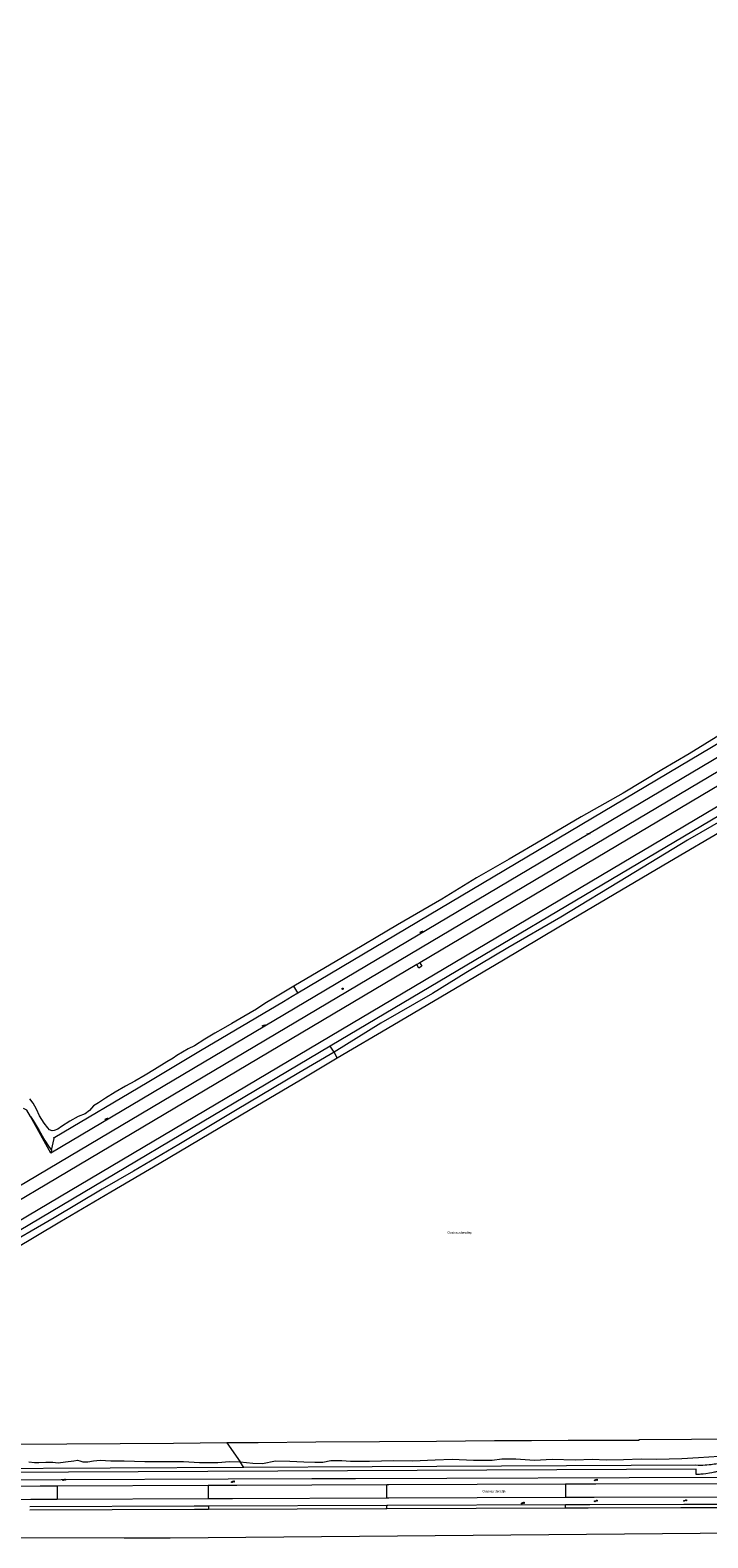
# Model space of a CAD drawing. Header units: metres. Extents: x 138165 to 154469, y 480134 to 494189.
# Tile 56 of 256: x 143030 to 143407, y 492035 to 492873. Entities that reach past the tile are written whole.
import ezdxf

# ---------------------------------------------------------------- set-up
doc = ezdxf.new("R2010")
doc.units = ezdxf.units.M
doc.header["$LTSCALE"] = 0.001
doc.header["$MEASUREMENT"] = 0
for name, color, linetype, lineweight in [('Level 5', 7, 'Continuous', 0), ('TOP-L-topo objecten punt', 7, 'Continuous', 0), ('TOP-L-topo objecten vlak', 7, 'Continuous', 0), ('TOP-T-topo huisnummering naamgeving', 7, 'Continuous', 0)]:
    doc.layers.add(name, color=color, linetype=linetype, lineweight=lineweight)
doc.styles.add('Style-INTL_ISO', font='INTL_ISO.shx')
doc.styles.add('Style-STANDARD', font='STANDARD.shx')

# ---------------------------------------------------------------- blocks, each defined once
blk = doc.blocks.new('*U13')
at = {"layer": 'Level 5', "color": 7, "linetype": 'Continuous', "lineweight": 0}
blk.add_circle((0, 0), 0.0415, dxfattribs=at)
blk = doc.blocks.new('150')
at = {"layer": 'Level 5', "color": 7, "linetype": 'Continuous', "lineweight": 0}
blk.add_blockref('*U13', (0, 0), dxfattribs=at)
blk = doc.blocks.new('17')
at = {"layer": 'TOP-L-topo objecten punt', "color": 7, "linetype": 'Continuous', "lineweight": 0}
blk.add_circle((0, 0), 0.025, dxfattribs=at)
at = {"layer": 'TOP-L-topo objecten punt', "color": 7, "linetype": 'Continuous', "lineweight": 0, "style": 'Style-STANDARD'}
blk.add_text('HP', height=0.06, dxfattribs=at).set_placement((0.0483, 0))
blk = doc.blocks.new('14')
at = {"layer": 'TOP-L-topo objecten punt', "color": 7, "linetype": 'Continuous', "lineweight": 0}
blk.add_circle((0, 0), 0.025, dxfattribs=at)
at = {"layer": 'TOP-L-topo objecten punt', "color": 7, "linetype": 'Continuous', "lineweight": 0, "style": 'Style-STANDARD'}
blk.add_text('VB', height=0.06, dxfattribs=at).set_placement((0.0483, 0))

msp = doc.modelspace()

# ---------------------------------------------------------------- linework, layer by layer
at = {"layer": 'TOP-L-topo objecten vlak', "flags": 128}
for points in [[(144093.7, 492873.43), (143041.4, 492249.17)], [(142982.29, 492206.31), (144000, 492810.01), (144075.91, 492855.02)], [(143496.45, 492526.8), (143494.86, 492529.66), (143467.42, 492513.52), (143446.16, 492501.07), (143432.74, 492492.79), (143413.96, 492481.87), (143396.49, 492471.22), (143381.18, 492462.27), (143359.74, 492449.22), (143336.4, 492436.21), (143314.66, 492423.33), (143296.27, 492412.65), (143278.2, 492402.2), (143258.93, 492390.41), (143234.2, 492376.06), (143203.73, 492358), (143176.64, 492341.96)], [(143178.84, 492338.28), (143451.3, 492500), (143496.45, 492526.8)], [(142802.57, 492080.44), (143469.1, 492475.78), (143539.69, 492517.65), (143542.83, 492519.51)], [(143513.77, 492496.57), (143471.63, 492471.59), (143430.71, 492447.32), (143427.27, 492445.28), (143423.83, 492443.24), (143196.74, 492308.58)], [(143515.69, 492493.66), (143497.18, 492482.6), (143471.26, 492467.11), (143430.04, 492443), (143395.54, 492423.06), (143362.26, 492402.96), (143325.14, 492380.29), (143295.59, 492363.28), (143272.28, 492349.48), (143253.66, 492337.92), (143225.05, 492321.34), (143198.99, 492305.3)], [(143200.8, 492302.07), (143231.6, 492320.27), (143262.4, 492338.48), (143293.2, 492356.68), (143324.01, 492374.89), (143354.8, 492393.09), (143385.61, 492411.3), (143416.41, 492429.5), (143447.21, 492447.71), (143458, 492446.99), (143489.7, 492465.97), (143521.4, 492484.96)], [(143460.56, 492481.84), (143246.71, 492355.04)], [(143246.71, 492355.04), (143245, 492354)], [(143246.71, 492355.04), (143247.84, 492353.12), (143246.15, 492352.07), (143245, 492354)], [(143245, 492354), (142816.4, 492099.8)], [(143176.64, 492341.96), (143166.41, 492335.85), (143160.58, 492332.29), (143155.81, 492329.22), (143148.87, 492325.14), (143142.11, 492321.25), (143137.27, 492318.46), (143132.75, 492315.8), (143127.18, 492312.44), (143121.38, 492308.8), (143117.9, 492307.07), (143114.63, 492305.28), (143111.54, 492303.53), (143109.5, 492302.03), (143105.96, 492299.9), (143099.1, 492295.58), (143093.89, 492292.57), (143088.26, 492289.25), (143083, 492286.49), (143077.19, 492283.09), (143071.8, 492279.8), (143067.93, 492277.17), (143065.14, 492275.45), (143062.91, 492272.92), (143060.51, 492271.11), (143056.67, 492269.52), (143052.13, 492267.01), (143047.43, 492263.93), (143045.33, 492262.57), (143043.33, 492261.77), (143042.24, 492261.66), (143040.69, 492262.16), (143039.76, 492263.23), (143037.73, 492265.8), (143035.27, 492269.89), (143033.45, 492273.66), (143031.66, 492276.9), (143029.74, 492279.3)], [(143041.81, 492250.91), (143043.31, 492257.33), (143043.04, 492257.67), (143043.72, 492258.08), (143095.04, 492288.53), (143124.79, 492306.2), (143170.81, 492333.51), (143175.78, 492336.46), (143178.84, 492338.28)], [(143178.84, 492338.28), (143176.64, 492341.96)], [(143196.74, 492308.58), (143000, 492191.92), (142881.44, 492121.62)], [(143198.99, 492305.3), (143179.37, 492293.89), (143144.17, 492272.95), (143112.66, 492254.06), (143087.42, 492239.23), (143070.05, 492229.12), (143043.3, 492213.29), (143011.91, 492194.97), (142969.96, 492169.37), (142941.65, 492151.88), (142906.09, 492131.41), (142883.39, 492118.17)], [(143198.99, 492305.3), (143196.74, 492308.58)], [(143200.8, 492302.07), (143198.99, 492305.3)], [(142884.96, 492115.38), (142906.48, 492128.1), (142929.67, 492141.81), (142961.64, 492160.7), (142979.27, 492171.13), (142996.91, 492181.55), (143020.67, 492195.59), (143046.58, 492210.91), (143074.89, 492227.64), (143101.71, 492243.49), (143124.5, 492256.96), (143152.4, 492273.46), (143180.26, 492289.92), (143200.8, 492302.07)], [(143030.14, 492269.52), (143028.14, 492273.13), (143026.27, 492273.97)], [(143030.14, 492269.52), (143031.74, 492267.26), (143035.04, 492261.73), (143038.11, 492256.19), (143040.65, 492252.52), (143041.81, 492250.91)], [(143041.4, 492249.17), (143030.14, 492269.52)], [(143041.81, 492250.91), (143041.4, 492249.17)], [(143500.45, 492139.76), (143487.62, 492132.26), (143467.92, 492120.74), (143448.23, 492109.22), (143415.55, 492090.12), (143397.74, 492089.98), (143368.5, 492089.77), (143368.51, 492089.51), (143329.24, 492089.47), (143308.72, 492089.32), (143288.19, 492089.17), (143255.92, 492088.93), (143224.32, 492088.7), (143188.81, 492088.43), (143156.79, 492088.19), (143139.37, 492088.06)], [(143139.37, 492088.06), (143109.72, 492087.84), (143080.06, 492087.62), (143050.41, 492087.4), (143020.75, 492087.18), (142991.1, 492086.96), (142961.44, 492086.74), (142931.79, 492086.52), (142902.14, 492086.3)], [(143139.37, 492088.06), (143146.7, 492077.54)], [(143029.32, 492077.53), (143032.38, 492077.29), (143034.9, 492077.28), (143038.72, 492077.37), (143042.52, 492077.35), (143045.62, 492077), (143049.64, 492077.54), (143054.34, 492078.21), (143056.32, 492078.41), (143057.53, 492078.08), (143059.36, 492077.64), (143062.15, 492077.53), (143065.2, 492078.22), (143068.98, 492078.52), (143074.84, 492078.1), (143082.25, 492078.22), (143093.73, 492077.67), (143103.73, 492077.69), (143115.21, 492077.74), (143124.21, 492077.25), (143134.35, 492077.29), (143140.85, 492077.84), (143146.7, 492077.54)], [(143146.7, 492077.54), (143153.89, 492076.82), (143159.11, 492076.67), (143166.42, 492078.14), (143174.34, 492077.97), (143182.22, 492077.57), (143188.37, 492077.43), (143192.77, 492077.41), (143197.11, 492078.24), (143203.3, 492078.26), (143208.06, 492077.96), (143218.72, 492077.93), (143232.08, 492078.23), (143242.58, 492078.08), (143255.3, 492078.68), (143264.67, 492079.13), (143276.54, 492078.45), (143283.75, 492078.43), (143286.94, 492078.59), (143292.3, 492079.29), (143300.12, 492079.16), (143310.52, 492078.54), (143320.33, 492078.99), (143333.02, 492078.68), (143342.52, 492079.03), (143350.52, 492078.64), (143359.97, 492078.89), (143369.69, 492079.17), (143378.34, 492079.13), (143392.35, 492079.4), (143401.68, 492080.05), (143413.23, 492080.71)], [(143420.83, 492079.05), (143420.31, 492078.84), (143419.02, 492078.37), (143417.67, 492077.92), (143416.42, 492077.54), (143415.44, 492077.26), (143414.19, 492076.94), (143413.27, 492076.73), (143412.4, 492076.55), (143411.3, 492076.34), (143410.44, 492076.2), (143409.48, 492076.06), (143408.71, 492075.95), (143407.92, 492075.86), (143407.54, 492075.83), (143406.3, 492075.72), (143405.35, 492075.66), (143404.1, 492075.61), (143402.66, 492075.59), (143401.48, 492075.61), (143400.23, 492075.66), (143220.19, 492074.75), (143148.89, 492074.4)], [(142774.01, 492070.63), (142778.6, 492062.28), (142781.53, 492059.84), (142790.31, 492060.08), (142795.92, 492060.33), (142833.98, 492064.47), (142897.58, 492067.13), (142930.42, 492067.26), (143000.46, 492067.53), (143186.54, 492068.23), (143210.83, 492068.33), (143413.89, 492069.1), (143419.47, 492070.16), (143427.26, 492069.48), (143441.98, 492071.31), (143445.05, 492071.55)], [(143421.08, 492075.1), (143419.67, 492074.51), (143419.01, 492074.24), (143418.38, 492074.01), (143417.79, 492073.79), (143417.07, 492073.53), (143416.07, 492073.2), (143415.21, 492072.96), (143414.22, 492072.69), (143413.32, 492072.46), (143412.27, 492072.2), (143411.44, 492072.01), (143410.92, 492071.9), (143410.46, 492071.8), (143409.06, 492071.53), (143407.82, 492071.31), (143405.71, 492070.94), (143404.18, 492070.75), (143402.99, 492070.65), (143402.11, 492070.59), (143401, 492070.56), (143400.29, 492070.55), (143400.37, 492073.52), (142895.95, 492071.16)], [(143148.89, 492074.4), (143000, 492073.65), (142923.96, 492073.26), (142919.96, 492073.24), (142908.82, 492073.19)], [(143148.89, 492074.4), (143146.7, 492077.54)], [(142930.33, 492063.46), (142985.4, 492063.86), (143035.64, 492064.15), (143044.92, 492064.18)], [(143044.92, 492064.18), (143129.03, 492064.55)], [(143044.92, 492064.18), (143044.95, 492056.71)], [(143129.03, 492064.55), (143144.99, 492064.62), (143228.33, 492064.9)], [(143129.03, 492064.55), (143129.07, 492057.03)], [(143228.33, 492064.9), (143229.37, 492064.91), (143327.62, 492065.28)], [(143228.35, 492057.35), (143228.33, 492064.9)], [(143327.62, 492065.28), (143344.58, 492065.35), (143422.27, 492065.46), (143426.9, 492065.47)], [(143327.62, 492065.28), (143327.63, 492057.73)], [(143044.95, 492056.71), (143030.35, 492056.65), (142930.37, 492055.94)], [(143029.82, 492052.78), (143121.11, 492053.04), (143129.1, 492053.08)], [(143129.07, 492057.03), (143044.95, 492056.71)], [(143228.35, 492057.35), (143142.46, 492057.09), (143129.07, 492057.03)], [(143129.1, 492053.08), (143228.37, 492053.55)], [(143129.1, 492053.08), (143129.11, 492051.03)], [(143327.63, 492057.73), (143229.37, 492057.35), (143228.35, 492057.35)], [(143228.37, 492053.55), (143228.88, 492053.55), (143327.64, 492053.89)], [(143228.37, 492051.48), (143228.37, 492053.55)], [(143426.91, 492057.98), (143343.61, 492057.79), (143327.63, 492057.73)], [(143327.64, 492053.89), (143341.3, 492053.93), (143393.52, 492054.07), (143426.91, 492054.1)], [(143327.64, 492051.82), (143327.64, 492053.89)], [(143129.11, 492051.03), (143121.29, 492050.99), (143029.83, 492050.7)], [(143228.37, 492051.48), (143227.72, 492051.48), (143129.11, 492051.03)], [(143327.64, 492051.82), (143228.37, 492051.48)], [(143426.92, 492052.04), (143391.88, 492052.01), (143340.27, 492051.86), (143327.64, 492051.82)], [(142946.49, 492035.52), (143082.31, 492035.35), (143107.83, 492035.32), (143465.72, 492038.4)]]:
    msp.add_lwpolyline(points, dxfattribs=at)

# ---------------------------------------------------------------- block references
at = {"layer": 'TOP-L-topo objecten punt', "xscale": 10, "yscale": 10, "zscale": 10}
for name, p in [('17', (143339.88, 492426.49)), ('17', (143246.98, 492371.91)), ('150', (143203.71, 492340.55)), ('17', (143159.36, 492319.92)), ('17', (143071.81, 492267.97)), ('14', (143048.35, 492067.37)), ('14', (143142.19, 492066.35)), ('14', (143344.02, 492067.29)), ('14', (143303.42, 492054.48)), ('14', (143343.99, 492055.67)), ('14', (143393.59, 492055.88))]:
    msp.add_blockref(name, p, dxfattribs=at)

# ---------------------------------------------------------------- texts
at = {"layer": 'TOP-T-topo huisnummering naamgeving', "style": 'Style-INTL_ISO'}
for s, p in [('Oostvaardersdiep', (143262.06, 492204.41)), ('Oostvaardersdijk', (143281.49, 492060.62))]:
    msp.add_text(s, height=1.25, dxfattribs=at).set_placement(p)

doc.saveas('drawing.dxf')
